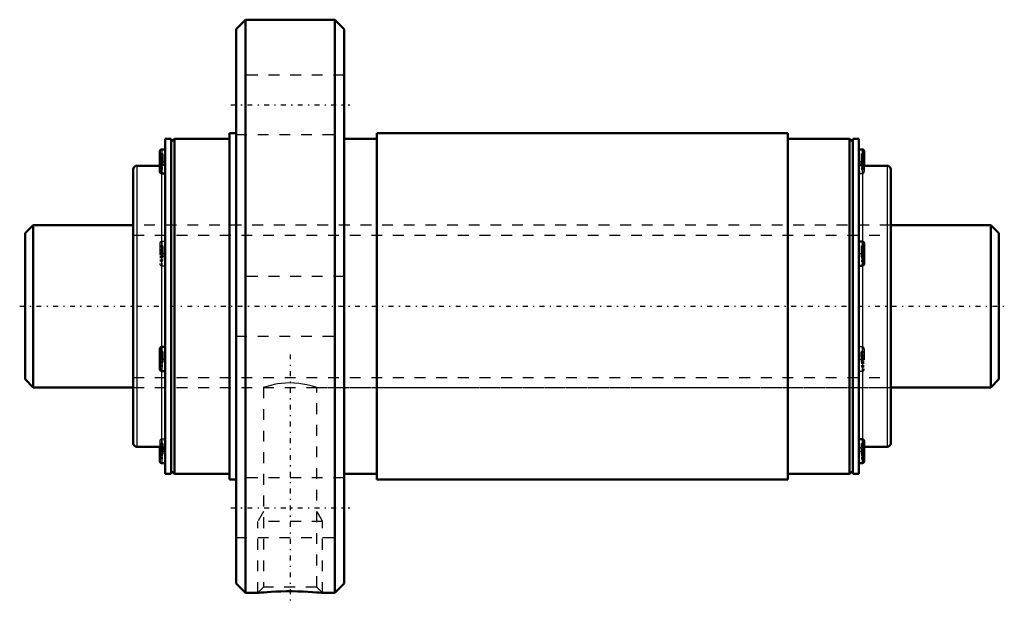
# Model space of a CAD drawing. Header units: millimetres. Extents: x -0.5 to 90.5, y -27.6 to 26.5.
import ezdxf

# ---------------------------------------------------------------- set-up
doc = ezdxf.new("R2010")
doc.units = ezdxf.units.MM
doc.linetypes.add('Center', pattern=[1.5, 0.45, -0.5, 0.05, -0.5])
doc.linetypes.add('Dashed', pattern=[2, 1, -1])
for name, color, linetype, lineweight in [('2d ConnectionPoints', 7, 'Continuous', 50), ('AM_0', 7, 'Continuous', 50), ('AM_4', 3, 'Continuous', 25), ('AM_5', 3, 'Continuous', 25), ('AM_7', 7, 'Center', 25), ('AM_9', 6, 'Dashed', 25)]:
    doc.layers.add(name, color=color, linetype=linetype, lineweight=lineweight)

# ---------------------------------------------------------------- blocks, each defined once
blk = doc.blocks.new('1_CNF1530_6ZZ_Nut_0_in_CNF1530_6ZZ_90LC7T_000_rev_0')
at = {"layer": 'AM_0'}
for p, q in [((20.383, 26.5), (19.5, 25.617)), ((28.617, 26.5), (20.383, 26.5)), ((20.383, 26.5), (20.383, -26.5)), ((29.5, 25.617), (28.617, 26.5)), ((28.617, 26.5), (28.617, -26.5)), ((19.5, 25.617), (19.5, -25.617)), ((29.5, 25.617), (29.5, -25.617)), ((13.5, 15.5), (12.94, 15.5)), ((12.94, 15.5), (12.94, -15.5)), ((13.8, 15.5), (13.5, 15.2)), ((13.5, 15.5), (13.5, -15.5)), ((18.9, 15.5), (13.8, 15.5)), ((13.8, 15.5), (13.8, -15.5)), ((19.5, 16), (18.9, 16)), ((18.9, 16), (18.9, -16)), ((32.5, 15.5), (29.5, 15.5)), ((70.5, 16), (32.5, 16)), ((32.5, 16), (32.5, -16)), ((70.5, 16), (70.5, -16)), ((76.2, 15.5), (70.5, 15.5)), ((76.5, 15.2), (76.2, 15.5)), ((76.2, 15.5), (76.2, -15.5)), ((77.06, 15.5), (76.5, 15.5)), ((76.5, 15.5), (76.5, -15.5)), ((77.06, 15.5), (77.06, -15.5)), ((12.44, 14.311), (12.44, 12.471)), ((12.94, 14.511), (12.64, 14.511)), ((77.36, 14.511), (77.06, 14.511)), ((77.56, 14.311), (77.56, 13)), ((12.44, 13), (10.34, 13)), ((79.66, 13), (77.4, 13)), ((10, 12.66), (10, -12.66)), ((12.64, 12.271), (12.91, 12.271)), ((80, 12.66), (80, -12.66)), ((77.36, 5.994), (77.06, 5.994)), ((77.56, 5.794), (77.56, 3.954)), ((77.06, 3.754), (77.36, 3.754)), ((12.44, -3.954), (12.44, -5.794)), ((12.94, -3.754), (12.64, -3.754)), ((12.64, -5.994), (12.94, -5.994)), ((77.36, -12.271), (77.09, -12.271)), ((77.56, -12.471), (77.56, -14.311)), ((10.34, -13), (12.6, -13)), ((12.44, -13), (12.44, -14.311)), ((77.56, -13), (79.66, -13)), ((12.64, -14.511), (12.94, -14.511)), ((77.06, -14.511), (77.36, -14.511)), ((13.5, -15.2), (13.8, -15.5)), ((76.2, -15.5), (76.5, -15.2)), ((12.94, -15.5), (13.5, -15.5)), ((13.8, -15.5), (18.9, -15.5)), ((18.9, -16), (19.5, -16)), ((29.5, -15.5), (32.5, -15.5)), ((32.5, -16), (70.5, -16)), ((70.5, -15.5), (76.2, -15.5)), ((76.5, -15.5), (77.06, -15.5)), ((19.5, -25.617), (20.383, -26.5)), ((28.617, -26.5), (29.5, -25.617)), ((20.383, -26.5), (21.503, -26.5)), ((27.491, -26.5), (28.617, -26.5))]:
    blk.add_line(p, q, dxfattribs=at)
blk.add_lwpolyline([(21.5, -26.5), (21.536, -26.496), (21.644, -26.486), (21.826, -26.469), (22.073, -26.447), (22.385, -26.423), (22.756, -26.399), (23.181, -26.376), (23.649, -26.359), (24.153, -26.349), (24.669, -26.347), (25.194, -26.355), (25.69, -26.371), (26.166, -26.394), (26.572, -26.42), (26.929, -26.447), (27.191, -26.47), (27.382, -26.488), (27.479, -26.498), (27.5, -26.5)], dxfattribs=at)
for centre, radius, start, end in [((12.64, 14.311), 0.2, 90, 180), ((77.36, 14.311), 0.2, 360, 90), ((10.34, 12.66), 0.34, 90, 180), ((77.4, 13.34), 0.34, 180, 270), ((79.66, 12.66), 0.34, 360, 90), ((12.64, 12.471), 0.2, 180, 270), ((77.36, 5.794), 0.2, 360, 90), ((77.36, 3.954), 0.2, 270, 0), ((12.64, -3.954), 0.2, 90, 180), ((12.64, -5.794), 0.2, 180, 270), ((10.34, -12.66), 0.34, 180, 270), ((77.36, -12.471), 0.2, 360, 90), ((79.66, -12.66), 0.34, 270, 0), ((12.6, -13.34), 0.34, 360, 90), ((12.64, -14.311), 0.2, 180, 270), ((77.36, -14.311), 0.2, 270, 0)]:
    blk.add_arc(centre, radius, start, end, dxfattribs=at)
at = {"layer": 'AM_4'}
for p, q in [((12.64, 14.511), (12.64, 12.271)), ((77.36, 14.511), (77.36, 13.002)), ((10.34, 13), (10.34, -13)), ((77.4, 13), (77.4, 5.99)), ((79.66, 13), (79.66, -13)), ((12.6, 12.275), (12.6, -3.758)), ((77.36, 5.994), (77.36, 3.754)), ((77.4, 3.758), (77.4, -12.275)), ((12.64, -3.754), (12.64, -5.994)), ((12.6, -5.99), (12.6, -13)), ((77.36, -12.271), (77.36, -14.511)), ((12.64, -13.002), (12.64, -14.511))]:
    blk.add_line(p, q, dxfattribs=at)
at = {"layer": 'AM_5', "linetype": 'Dashed'}
for p, q in [((22.041, -18.962), (21.5, -19.9)), ((26.958, -18.962), (27.5, -19.9)), ((27.5, -19.9), (21.5, -19.9)), ((21.5, -26.5), (21.5, -19.9)), ((27.5, -26.5), (27.5, -19.9))]:
    blk.add_line(p, q, dxfattribs=at)
at = {"layer": 'AM_7'}
for p, q in [((19, 18.62), (30, 18.62)), ((12.415, 13.391), (12.965, 13.391)), ((77.035, 13.391), (77.585, 13.391)), ((12.415, 4.874), (12.965, 4.874)), ((77.035, 4.874), (77.585, 4.874)), ((24.5, -4.45), (24.5, -27.55)), ((12.415, -4.874), (12.965, -4.874)), ((77.035, -4.874), (77.585, -4.874)), ((12.415, -13.391), (12.965, -13.391)), ((77.035, -13.391), (77.585, -13.391)), ((19, -18.62), (30, -18.62))]:
    blk.add_line(p, q, dxfattribs=at)
at = {"layer": 'AM_9'}
for p, q in [((29.5, 21.37), (19.5, 21.37)), ((19.5, 15.87), (29.5, 15.87)), ((12.74, 14.1), (12.44, 14.1)), ((12.74, 13.987), (12.44, 13.987)), ((12.74, 13.783), (12.44, 13.783)), ((12.74, 13.752), (12.44, 13.752)), ((12.74, 13.657), (12.44, 13.657)), ((12.74, 14.1), (12.74, 12.681)), ((77.26, 14.1), (77.56, 14.1)), ((77.26, 14.1), (77.26, 12.681)), ((77.26, 13.987), (77.56, 13.987)), ((77.26, 13.783), (77.56, 13.783)), ((77.26, 13.752), (77.56, 13.752)), ((77.26, 13.657), (77.56, 13.657)), ((12.44, 13.647), (12.74, 13.647)), ((12.74, 13.64), (12.44, 13.64)), ((12.74, 13.473), (12.44, 13.473)), ((12.74, 13.435), (12.44, 13.435)), ((12.74, 13.347), (12.44, 13.347)), ((12.74, 13.308), (12.44, 13.308)), ((12.74, 13.142), (12.44, 13.142)), ((12.74, 13.134), (12.44, 13.134)), ((12.74, 13.124), (12.44, 13.124)), ((12.74, 13.029), (12.44, 13.029)), ((12.6, 13), (12.44, 13)), ((12.74, 12.998), (12.44, 12.998)), ((12.74, 12.794), (12.44, 12.794)), ((12.6, 13), (12.6, 12.275)), ((77.26, 13.647), (77.56, 13.647)), ((77.26, 13.64), (77.56, 13.64)), ((77.26, 13.473), (77.56, 13.473)), ((77.26, 13.435), (77.56, 13.435)), ((77.26, 13.347), (77.56, 13.347)), ((77.26, 13.308), (77.56, 13.308)), ((77.26, 13.142), (77.56, 13.142)), ((77.56, 13.134), (77.26, 13.134)), ((77.26, 13.124), (77.56, 13.124)), ((77.26, 13.029), (77.56, 13.029)), ((77.26, 12.998), (77.56, 12.998)), ((77.26, 12.794), (77.56, 12.794)), ((77.36, 13.002), (77.36, 12.271)), ((77.56, 13), (77.56, 12.471)), ((12.74, 12.681), (12.44, 12.681)), ((77.09, 12.271), (77.36, 12.271)), ((77.26, 12.681), (77.56, 12.681)), ((80, 7.5), (10, 7.5)), ((12.44, 5.794), (12.44, 3.954)), ((12.74, 5.583), (12.44, 5.583)), ((12.74, 5.47), (12.44, 5.47)), ((12.94, 5.994), (12.64, 5.994)), ((12.64, 5.994), (12.64, 3.754)), ((12.74, 5.583), (12.74, 4.164)), ((77.26, 5.583), (77.56, 5.583)), ((77.26, 5.583), (77.26, 4.164)), ((77.26, 5.47), (77.56, 5.47)), ((77.4, 5.99), (77.4, 3.758)), ((12.74, 5.267), (12.44, 5.267)), ((12.74, 5.236), (12.44, 5.236)), ((12.74, 5.14), (12.44, 5.14)), ((12.44, 5.13), (12.74, 5.13)), ((12.74, 5.123), (12.44, 5.123)), ((12.74, 4.956), (12.44, 4.956)), ((12.74, 4.918), (12.44, 4.918)), ((12.74, 4.83), (12.44, 4.83)), ((12.74, 4.791), (12.44, 4.791)), ((12.74, 4.625), (12.44, 4.625)), ((12.74, 4.617), (12.44, 4.617)), ((12.74, 4.608), (12.44, 4.608)), ((77.26, 5.267), (77.56, 5.267)), ((77.26, 5.236), (77.56, 5.236)), ((77.26, 5.14), (77.56, 5.14)), ((77.26, 5.13), (77.56, 5.13)), ((77.26, 5.123), (77.56, 5.123)), ((77.26, 4.956), (77.56, 4.956)), ((77.26, 4.918), (77.56, 4.918)), ((77.26, 4.83), (77.56, 4.83)), ((77.26, 4.791), (77.56, 4.791)), ((77.26, 4.625), (77.56, 4.625)), ((77.56, 4.617), (77.26, 4.617)), ((77.26, 4.608), (77.56, 4.608)), ((12.74, 4.512), (12.44, 4.512)), ((12.74, 4.481), (12.44, 4.481)), ((12.74, 4.277), (12.44, 4.277)), ((12.74, 4.164), (12.44, 4.164)), ((12.64, 3.754), (12.94, 3.754)), ((77.26, 4.512), (77.56, 4.512)), ((77.26, 4.481), (77.56, 4.481)), ((77.26, 4.277), (77.56, 4.277)), ((77.26, 4.164), (77.56, 4.164)), ((29.5, 2.75), (19.5, 2.75)), ((19.5, -2.75), (29.5, -2.75)), ((12.74, -4.164), (12.44, -4.164)), ((12.74, -4.277), (12.44, -4.277)), ((12.74, -4.481), (12.44, -4.481)), ((12.74, -4.512), (12.44, -4.512)), ((12.6, -3.758), (12.6, -5.99)), ((12.74, -4.164), (12.74, -5.583)), ((77.36, -3.754), (77.06, -3.754)), ((77.26, -4.164), (77.56, -4.164)), ((77.26, -4.164), (77.26, -5.583)), ((77.26, -4.277), (77.56, -4.277)), ((77.26, -4.481), (77.56, -4.481)), ((77.26, -4.512), (77.56, -4.512)), ((77.36, -3.754), (77.36, -5.994)), ((77.56, -3.954), (77.56, -5.794)), ((12.74, -4.608), (12.44, -4.608)), ((12.44, -4.617), (12.74, -4.617)), ((12.74, -4.625), (12.44, -4.625)), ((12.74, -4.791), (12.44, -4.791)), ((12.74, -4.83), (12.44, -4.83)), ((12.74, -4.918), (12.44, -4.918)), ((12.74, -4.956), (12.44, -4.956)), ((12.74, -5.123), (12.44, -5.123)), ((12.74, -5.13), (12.44, -5.13)), ((12.74, -5.14), (12.44, -5.14)), ((12.74, -5.236), (12.44, -5.236)), ((12.74, -5.267), (12.44, -5.267)), ((77.26, -4.608), (77.56, -4.608)), ((77.26, -4.617), (77.56, -4.617)), ((77.26, -4.625), (77.56, -4.625)), ((77.26, -4.791), (77.56, -4.791)), ((77.26, -4.83), (77.56, -4.83)), ((77.26, -4.918), (77.56, -4.918)), ((77.26, -4.956), (77.56, -4.956)), ((77.26, -5.123), (77.56, -5.123)), ((77.56, -5.13), (77.26, -5.13)), ((77.26, -5.14), (77.56, -5.14)), ((77.26, -5.236), (77.56, -5.236)), ((77.26, -5.267), (77.56, -5.267)), ((12.74, -5.47), (12.44, -5.47)), ((12.74, -5.583), (12.44, -5.583)), ((77.06, -5.994), (77.36, -5.994)), ((77.26, -5.47), (77.56, -5.47)), ((77.26, -5.583), (77.56, -5.583)), ((10, -7.5), (22.049, -7.5)), ((22.041, -7.497), (22.041, -25.959)), ((26.95, -7.5), (80, -7.5)), ((26.958, -25.959), (26.958, -7.497)), ((12.44, -12.471), (12.44, -13)), ((12.74, -12.681), (12.44, -12.681)), ((12.91, -12.271), (12.64, -12.271)), ((12.64, -12.271), (12.64, -13.002)), ((12.74, -12.681), (12.74, -14.1)), ((77.26, -12.681), (77.56, -12.681)), ((77.26, -12.681), (77.26, -14.1)), ((77.4, -12.275), (77.4, -13)), ((12.74, -12.794), (12.44, -12.794)), ((12.74, -12.998), (12.44, -12.998)), ((12.74, -13.029), (12.44, -13.029)), ((12.74, -13.124), (12.44, -13.124)), ((12.44, -13.134), (12.74, -13.134)), ((12.74, -13.142), (12.44, -13.142)), ((12.74, -13.308), (12.44, -13.308)), ((12.74, -13.347), (12.44, -13.347)), ((12.74, -13.435), (12.44, -13.435)), ((12.74, -13.473), (12.44, -13.473)), ((12.74, -13.64), (12.44, -13.64)), ((12.74, -13.647), (12.44, -13.647)), ((77.26, -12.794), (77.56, -12.794)), ((77.26, -12.998), (77.56, -12.998)), ((77.26, -13.029), (77.56, -13.029)), ((77.26, -13.124), (77.56, -13.124)), ((77.26, -13.134), (77.56, -13.134)), ((77.26, -13.142), (77.56, -13.142)), ((77.26, -13.308), (77.56, -13.308)), ((77.26, -13.347), (77.56, -13.347)), ((77.26, -13.435), (77.56, -13.435)), ((77.26, -13.473), (77.56, -13.473)), ((77.26, -13.64), (77.56, -13.64)), ((77.56, -13.647), (77.26, -13.647)), ((77.4, -13), (77.56, -13)), ((12.74, -13.657), (12.44, -13.657)), ((12.74, -13.752), (12.44, -13.752)), ((12.74, -13.783), (12.44, -13.783)), ((12.74, -13.987), (12.44, -13.987)), ((12.74, -14.1), (12.44, -14.1)), ((77.26, -13.657), (77.56, -13.657)), ((77.26, -13.752), (77.56, -13.752)), ((77.26, -13.783), (77.56, -13.783)), ((77.26, -13.987), (77.56, -13.987)), ((77.26, -14.1), (77.56, -14.1)), ((29.5, -15.87), (19.5, -15.87)), ((19.5, -21.37), (29.5, -21.37)), ((22.041, -25.959), (21.5, -26.5)), ((26.958, -25.959), (22.041, -25.959)), ((27.5, -26.5), (26.958, -25.959))]:
    blk.add_line(p, q, dxfattribs=at)
for points in [[(12.94, 12.737), (12.937, 12.67), (12.887, 12.444), (12.869, 12.317), (12.908, 12.271), (12.911, 12.271)], [(77.06, 12.737), (77.063, 12.67), (77.113, 12.444), (77.131, 12.317), (77.092, 12.271), (77.089, 12.271)], [(12.94, 3.964), (12.937, 4.016), (12.887, 4.276), (12.869, 4.554), (12.908, 4.855), (12.94, 5.151)], [(77.06, 3.964), (77.063, 4.016), (77.113, 4.276), (77.131, 4.554), (77.092, 4.855), (77.06, 5.151)], [(12.94, -3.964), (12.937, -4.016), (12.887, -4.276), (12.869, -4.554), (12.908, -4.855), (12.94, -5.151)], [(77.06, -3.964), (77.063, -4.016), (77.113, -4.276), (77.131, -4.554), (77.092, -4.855), (77.06, -5.151)], [(26.958, -7.5), (26.948, -7.497), (26.883, -7.475), (26.753, -7.435), (26.569, -7.381), (26.326, -7.317), (26.029, -7.249), (25.679, -7.183), (25.3, -7.131), (24.883, -7.096), (24.485, -7.086), (24.075, -7.098), (23.702, -7.13), (23.34, -7.18), (23.009, -7.241), (22.709, -7.309), (22.453, -7.375), (22.249, -7.435), (22.115, -7.476), (22.048, -7.498), (22.041, -7.5)], [(12.94, -12.737), (12.937, -12.67), (12.887, -12.444), (12.869, -12.317), (12.908, -12.271), (12.911, -12.271)], [(77.06, -12.737), (77.063, -12.67), (77.113, -12.444), (77.131, -12.317), (77.092, -12.271), (77.089, -12.271)]]:
    blk.add_lwpolyline(points, dxfattribs=at)
for centre, radius, start, end in [((12.6, 13.34), 0.34, 270, 0), ((77.36, 12.471), 0.2, 270, 0), ((12.64, 5.794), 0.2, 90, 180), ((12.64, 3.954), 0.2, 180, 270), ((77.36, -3.954), 0.2, 360, 90), ((77.36, -5.794), 0.2, 270, 0), ((12.64, -12.471), 0.2, 90, 180), ((77.4, -13.34), 0.34, 90, 180)]:
    blk.add_arc(centre, radius, start, end, dxfattribs=at)
blk = doc.blocks.new('2_CNF1530_60ZZ0_Shaft_0_in_CNF1530_6ZZ_90LC7T_000_rev_0')
at = {"layer": 'AM_0'}
for p, q in [((0.75, 7.5), (0, 6.75)), ((10, 7.5), (0.75, 7.5)), ((0.75, 7.5), (0.75, -7.5)), ((89.25, 7.5), (80, 7.5)), ((90, 6.75), (89.25, 7.5)), ((89.25, 7.5), (89.25, -7.5)), ((0, 6.75), (0, -6.75)), ((90, 6.75), (90, -6.75)), ((0, -6.75), (0.75, -7.5)), ((89.25, -7.5), (90, -6.75)), ((0.75, -7.5), (10, -7.5)), ((80, -7.5), (89.25, -7.5))]:
    blk.add_line(p, q, dxfattribs=at)
at = {"layer": 'AM_5', "linetype": 'Dashed'}
for p, q in [((10, 6.58), (80, 6.58)), ((10, -6.58), (80, -6.58))]:
    blk.add_line(p, q, dxfattribs=at)
at = {"layer": 'AM_7'}
blk.add_line((-0.5, 0), (90.5, 0), dxfattribs=at)
at = {"layer": 'AM_9'}
for p, q in [((80, 7.5), (10, 7.5)), ((10, -7.5), (80, -7.5))]:
    blk.add_line(p, q, dxfattribs=at)

msp = doc.modelspace()

# ---------------------------------------------------------------- linework, layer by layer
at = {"layer": '2d ConnectionPoints'}
msp.add_point((0, 0), dxfattribs=at)

# ---------------------------------------------------------------- block references
for name in ['1_CNF1530_6ZZ_Nut_0_in_CNF1530_6ZZ_90LC7T_000_rev_0', '2_CNF1530_60ZZ0_Shaft_0_in_CNF1530_6ZZ_90LC7T_000_rev_0']:
    msp.add_blockref(name, (0, 0))

doc.saveas('drawing.dxf')
